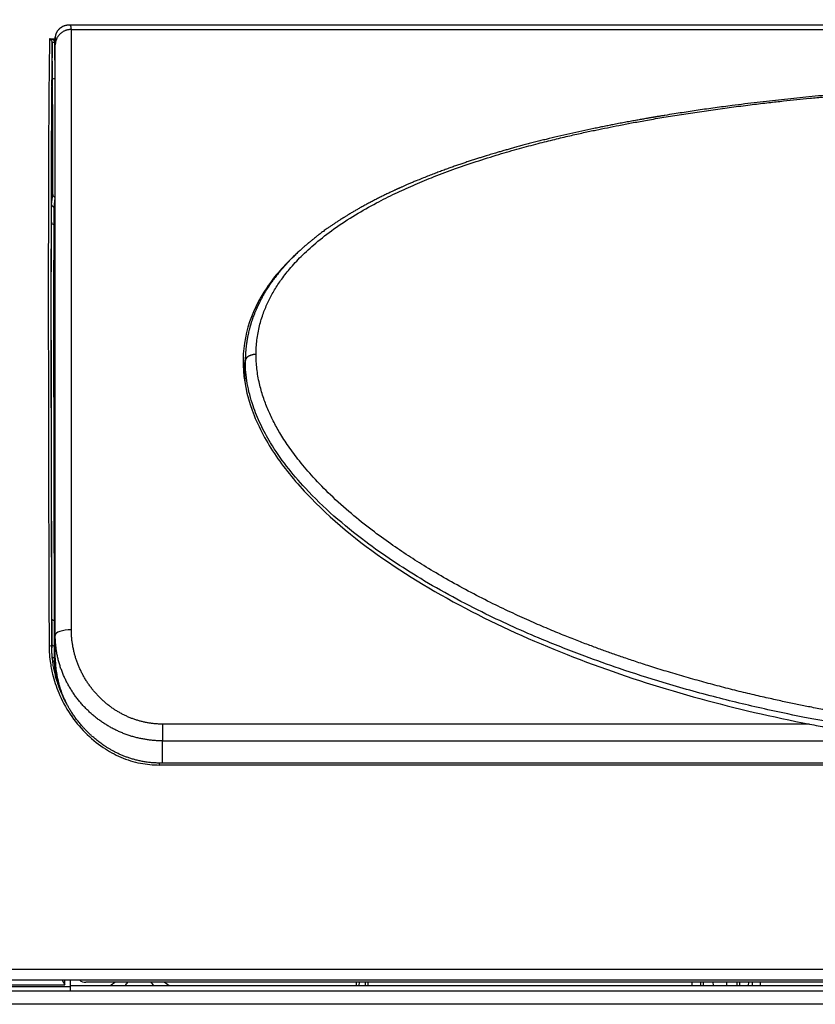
# Model space of a CAD drawing. Header units: millimetres. Extents: x 158 to 846, y 86 to 749.
# Tile 54 of 95: x 347 to 362, y 605 to 624. Entities that reach past the tile are written whole.
import ezdxf

# ---------------------------------------------------------------- set-up
doc = ezdxf.new("R2010")
doc.units = ezdxf.units.MM
doc.layers.add('1', color=7, linetype='CONTINUOUS', true_color=0xffffff)
doc.layers.add('TOP', color=7, linetype='CONTINUOUS', true_color=0xffffff)
doc.styles.add('iso-1', font='isocp.shx')
doc.dimstyles.get("Standard").update_dxf_attribs({"dimtxt": 0.18, "dimasz": 0.18, "dimexe": 0.18, "dimexo": 0.0625, "dimgap": 0.09, "dimtad": 0, "dimtih": 1, "dimtoh": 1, "dimdec": 4, "dimzin": 0, "dimdsep": 46, "dimtxsty": 'Standard', "dimcen": 0.09, "dimadec": 0, "dimazin": 0, "dimtfac": 1, "dimtdec": 4, "dimtofl": 0, "dimtmove": 0, "dimatfit": 3, "dimfxl": 1, "dimtolj": 1, "dimtzin": 0, "dimarcsym": 0})

# ---------------------------------------------------------------- blocks, each defined once
blk = doc.blocks.new('DimnDraft3D4')
at = {"layer": 'TOP', "color": 2, "linetype": 'Continuous', "transparency": 16777216}
for p, q in [((173.067, 621.759), (173.067, 746.14)), ((405.517, 731.359), (405.517, 746.14)), ((405.517, 744.14), (173.067, 744.14))]:
    blk.add_line(p, q, dxfattribs=at)
for points in [[(173.067, 744.14), (176.567, 744.601), (176.567, 743.679), (173.067, 744.14)], [(405.517, 744.14), (402.017, 743.679), (402.017, 744.601), (405.517, 744.14)]]:
    blk.add_solid(points, dxfattribs=at)
at = {"layer": 'TOP', "color": 2, "linetype": 'Continuous', "transparency": 16777216, "insert": (285.728, 744.711), "char_height": 3.5, "attachment_point": 7, "line_spacing_factor": 0.963855, "style": 'iso-1'}
blk.add_mtext('\\W01.000;\\fisocp.shx,bigfont.shx;2325 ', dxfattribs=at)

msp = doc.modelspace()

# ---------------------------------------------------------------- linework, layer by layer
at = {"layer": '1', "color": 7, "linetype": 'Continuous'}
for p, q in [((387.024, 623.655), (347.71, 623.655)), ((347.39, 623.328), (347.39, 623.332)), ((347.39, 623.328), (347.391, 623.33)), ((350.989, 617.462), (350.99, 617.466)), ((347.447, 611.86), (347.447, 612.284)), ((347.447, 611.86), (347.447, 611.859)), ((385.343, 609.905), (349.39, 609.905)), ((389.237, 605.859), (345.497, 605.859)), ((347.573, 605.859), (347.627, 605.774)), ((347.627, 605.774), (347.627, 605.859)), ((347.727, 605.859), (347.727, 605.742)), ((331.377, 605.659), (403.357, 605.659)), ((345.904, 605.774), (347.627, 605.774)), ((345.904, 605.742), (347.727, 605.742)), ((347.727, 605.759), (387.006, 605.759)), ((347.727, 605.742), (347.727, 605.659)), ((386.714, 605.82), (348.019, 605.82)), ((353.057, 605.82), (353.056, 605.759)), ((353.22, 605.82), (353.219, 605.759)), ((359.31, 605.82), (359.311, 605.759)), ((359.476, 605.759), (359.477, 605.82)), ((359.711, 605.759), (359.71, 605.82)), ((359.962, 605.759), (359.963, 605.82)), ((360.196, 605.82), (360.197, 605.759)), ((360.363, 605.82), (360.362, 605.759)), ((360.442, 605.759), (360.442, 605.82)), ((360.592, 605.759), (360.592, 605.82))]:
    msp.add_line(p, q, dxfattribs=at)
at = {"layer": '1', "color": 252, "linetype": 'Continuous'}
for p, q in [((347.747, 623.574), (386.987, 623.574)), ((347.341, 623.399), (347.447, 623.399)), ((347.396, 622.646), (347.39, 623.328)), ((347.447, 623.339), (347.44, 623.339)), ((347.446, 622.657), (347.44, 623.339)), ((347.446, 622.657), (347.447, 622.657)), ((347.386, 622.489), (347.385, 622.489)), ((347.378, 620.314), (347.399, 620.5)), ((347.428, 620.265), (347.447, 620.43)), ((347.428, 620.265), (347.447, 620.265)), ((347.424, 619.942), (347.447, 619.942)), ((350.979, 617.085), (350.988, 617.397)), ((347.447, 612.567), (347.433, 612.567)), ((347.382, 612.019), (347.381, 612.07)), ((347.384, 611.964), (347.384, 612.123)), ((347.434, 611.863), (347.434, 612.088)), ((347.434, 612.088), (347.447, 612.088)), ((347.447, 611.863), (347.434, 611.863)), ((347.44, 611.675), (347.456, 611.675)), ((361.504, 610.631), (349.447, 610.631)), ((349.447, 610.631), (349.447, 610.318)), ((349.447, 609.905), (349.447, 610.318)), ((349.447, 610.318), (362.447, 610.318)), ((385.342, 609.866), (349.391, 609.866)), ((345.497, 606.062), (389.237, 606.062)), ((353.107, 605.82), (353.106, 605.759)), ((353.27, 605.82), (353.269, 605.759)), ((359.526, 605.759), (359.527, 605.82)), ((360.146, 605.82), (360.147, 605.759)), ((403.357, 605.409), (331.377, 605.409))]:
    msp.add_line(p, q, dxfattribs=at)
at = {"layer": '1', "color": 7, "linetype": 'Continuous'}
for radius, start, end in [(0.616, 300.0586, 309.8917), (0.796, 317.9438, 323.5723)]:
    msp.add_arc((348.16, 606.293), radius, start, end, dxfattribs=at)
at = {"layer": '1', "color": 7, "linetype": 'Continuous', "extrusion": (0, 0, -1)}
for radius, start, end in [(0.796, 317.9438, 323.5723), (0.616, 300.0586, 309.8917)]:
    msp.add_arc((-349.873, 606.293), radius, start, end, dxfattribs=at)
at = {"layer": '1', "color": 7, "linetype": 'Continuous'}
for centre, major_axis, ratio, start_param, end_param in [((347.385, 622.489), (-0.001, 0.15), 0.006171, 4.712351, 7.853944), ((347.446, 622.646), (0.05, 0.0004), 0.227403, 1.569065, 3.135256), ((347.385, 622.489), (-0.001, 0.15), 0.006171, 1.570758, 4.712351), ((347.449, 620.5), (0.0497, -0.0055), 0.998613, 3.259042, 4.77715), ((347.424, 619.982), (0.05, -0.0001), 0.814014, 3.152197, 4.714405), ((347.333, 612.069), (-0.05, -0.0002), 0.345959, 3.148177, 4.711041), ((347.434, 612.123), (0.05, 0), 0.707107, 3.150335, 4.712389), ((347.434, 611.899), (0.05, 0), 0.707107, 3.605658, 4.712389), ((348.019, 605.925), (0.15, 0), 0.70217, 3.817371, 4.712389)]:
    msp.add_ellipse(centre, major_axis=major_axis, ratio=ratio, start_param=start_param, end_param=end_param, dxfattribs=at)
at = {"layer": '1', "color": 252, "linetype": 'Continuous'}
msp.add_ellipse((347.747, 612.284), major_axis=(0.3, 0), ratio=0.351057, start_param=1.570796, end_param=3.141593, dxfattribs=at)
at = {"layer": '1', "color": 7, "linetype": 'Continuous'}
for points, knots in [([(347.709, 623.655), (347.708, 623.655), (347.703, 623.655), (347.693, 623.655), (347.683, 623.654), (347.673, 623.653), (347.663, 623.652), (347.654, 623.65), (347.644, 623.648), (347.631, 623.645), (347.615, 623.64), (347.598, 623.634), (347.584, 623.627), (347.572, 623.621), (347.561, 623.614), (347.55, 623.607), (347.54, 623.6), (347.53, 623.593), (347.521, 623.585), (347.514, 623.578), (347.506, 623.57), (347.498, 623.561), (347.491, 623.552), (347.485, 623.544), (347.479, 623.535), (347.475, 623.528), (347.472, 623.522), (347.469, 623.517), (347.466, 623.511), (347.463, 623.506), (347.461, 623.5), (347.459, 623.495), (347.457, 623.49), (347.456, 623.486), (347.455, 623.483), (347.454, 623.478), (347.452, 623.473), (347.451, 623.467), (347.45, 623.461), (347.448, 623.455), (347.448, 623.449), (347.447, 623.447), (347.447, 623.446), (347.447, 623.445), (347.447, 623.445), (347.447, 623.445), (347.447, 623.444), (347.447, 623.444), (347.447, 623.444), (347.447, 623.443), (347.447, 623.442), (347.447, 623.441), (347.447, 623.441), (347.447, 623.44), (347.447, 623.439), (347.447, 623.438), (347.447, 623.437), (347.447, 623.436), (347.447, 623.434), (347.447, 623.433), (347.447, 623.431), (347.447, 623.428), (347.447, 623.424), (347.447, 623.42), (347.447, 623.414), (347.447, 623.407), (347.447, 623.398), (347.447, 623.388), (347.447, 623.377), (347.447, 623.364), (347.447, 623.35), (347.447, 623.332), (347.447, 623.314), (347.447, 623.3), (347.447, 623.293)], [0, 0, 0, 0, 0.002367, 0.015837, 0.027075, 0.036638, 0.044599, 0.051869, 0.060008, 0.069116, 0.087277, 0.104121, 0.119273, 0.132907, 0.146169, 0.159313, 0.172219, 0.184302, 0.195491, 0.206782, 0.217921, 0.230657, 0.244175, 0.256095, 0.266815, 0.27926, 0.287779, 0.297089, 0.307189, 0.317981, 0.327744, 0.337635, 0.34501, 0.349974, 0.351637, 0.352878, 0.360916, 0.364366, 0.367615, 0.37932, 0.389043, 0.391427, 0.392705, 0.392947, 0.393151, 0.393335, 0.393523, 0.393737, 0.393995, 0.394669, 0.396754, 0.399883, 0.404077, 0.409344, 0.416682, 0.425426, 0.435576, 0.447129, 0.460083, 0.474571, 0.491555, 0.514751, 0.541573, 0.572003, 0.606023, 0.643615, 0.684761, 0.722845, 0.763521, 0.806785, 0.852635, 0.901078, 0.952124, 1, 1, 1, 1]), ([(347.747, 623.574), (347.747, 623.577), (347.746, 623.583), (347.746, 623.592), (347.745, 623.601), (347.744, 623.608), (347.743, 623.616), (347.742, 623.622), (347.74, 623.628), (347.738, 623.634), (347.735, 623.639), (347.733, 623.643), (347.73, 623.646), (347.727, 623.649), (347.723, 623.652), (347.72, 623.654), (347.716, 623.655), (347.713, 623.655), (347.712, 623.655)], [0, 0, 0, 0, 0.063279, 0.126558, 0.189837, 0.253116, 0.316395, 0.379674, 0.442953, 0.506231, 0.56951, 0.632789, 0.696068, 0.759347, 0.822626, 0.885905, 0.949184, 1, 1, 1, 1]), ([(347.403, 620.967), (347.403, 620.994), (347.403, 621.074), (347.403, 621.22), (347.402, 621.408), (347.402, 621.609), (347.401, 621.823), (347.399, 622.046), (347.398, 622.266), (347.397, 622.472), (347.396, 622.59), (347.396, 622.646)], [0, 0, 0, 0, 0.062343, 0.17955, 0.296757, 0.413964, 0.531171, 0.648379, 0.765586, 0.882793, 1, 1, 1, 1]), ([(367.367, 622.589), (367.319, 622.589), (367.226, 622.589), (367.088, 622.588), (366.953, 622.587), (366.823, 622.587), (366.697, 622.585), (366.574, 622.584), (366.455, 622.583), (366.339, 622.581), (366.225, 622.579), (366.114, 622.577), (366.006, 622.575), (365.903, 622.573), (365.805, 622.571), (365.71, 622.568), (365.62, 622.566), (365.535, 622.564), (365.453, 622.561), (365.376, 622.559), (365.303, 622.557), (365.231, 622.555), (365.157, 622.552), (365.081, 622.55), (365.005, 622.547), (364.894, 622.543), (364.749, 622.537), (364.568, 622.53), (364.384, 622.522), (364.221, 622.514), (364.078, 622.507), (363.959, 622.501), (363.84, 622.495), (363.724, 622.488), (363.61, 622.482), (363.497, 622.475), (363.386, 622.468), (363.278, 622.461), (363.174, 622.455), (363.074, 622.448), (362.978, 622.441), (362.884, 622.435), (362.789, 622.428), (362.69, 622.421), (362.587, 622.413), (362.481, 622.405), (362.37, 622.396), (362.256, 622.387), (362.14, 622.377), (362.021, 622.367), (361.864, 622.353), (361.668, 622.335), (361.437, 622.313), (361.208, 622.29), (360.982, 622.266), (360.755, 622.241), (360.525, 622.214), (360.294, 622.186), (360.086, 622.16), (359.902, 622.135), (359.743, 622.114), (359.585, 622.092), (359.43, 622.07), (359.278, 622.047), (359.129, 622.024), (358.972, 622), (358.855, 621.981), (358.775, 621.968), (358.743, 621.963), (358.714, 621.958), (358.689, 621.954), (358.667, 621.95), (358.648, 621.947), (358.632, 621.944), (358.618, 621.942), (358.607, 621.94), (358.598, 621.938), (358.59, 621.937), (358.582, 621.936), (358.57, 621.934), (358.556, 621.931), (358.538, 621.928), (358.519, 621.925), (358.498, 621.921), (358.474, 621.917), (358.445, 621.912), (358.41, 621.906), (358.369, 621.899), (358.327, 621.891), (358.265, 621.88), (358.183, 621.865), (358.079, 621.846), (357.971, 621.826), (357.867, 621.806), (357.768, 621.786), (357.675, 621.768), (357.58, 621.748), (357.44, 621.72), (357.258, 621.681), (357.035, 621.631), (356.814, 621.58), (356.636, 621.537), (356.498, 621.503), (356.401, 621.479), (356.305, 621.454), (356.21, 621.429), (356.118, 621.404), (356.03, 621.38), (355.946, 621.357), (355.867, 621.335), (355.791, 621.313), (355.719, 621.292), (355.655, 621.273), (355.599, 621.256), (355.55, 621.242), (355.502, 621.227), (355.448, 621.21), (355.385, 621.191), (355.312, 621.168), (355.237, 621.144), (355.159, 621.118), (355.08, 621.092), (355.002, 621.065), (354.923, 621.038), (354.841, 621.01), (354.756, 620.979), (354.668, 620.947), (354.577, 620.913), (354.481, 620.877), (354.382, 620.838), (354.279, 620.797), (354.197, 620.763), (354.137, 620.739), (354.102, 620.724), (354.068, 620.709), (354.037, 620.696), (354.008, 620.683), (353.981, 620.672), (353.954, 620.66), (353.929, 620.649), (353.905, 620.638), (353.885, 620.629), (353.87, 620.622), (353.858, 620.617), (353.851, 620.614), (353.845, 620.611), (353.839, 620.609), (353.831, 620.605), (353.82, 620.6), (353.806, 620.594), (353.789, 620.586), (353.77, 620.577), (353.727, 620.557), (353.666, 620.529), (353.59, 620.492), (353.521, 620.458), (353.453, 620.424), (353.385, 620.389), (353.317, 620.353), (353.248, 620.317), (353.178, 620.278), (353.122, 620.247), (353.079, 620.222), (353.05, 620.206), (353.021, 620.189), (352.991, 620.172), (352.963, 620.155), (352.934, 620.138), (352.907, 620.121), (352.881, 620.105), (352.858, 620.091), (352.839, 620.079), (352.824, 620.07), (352.813, 620.063), (352.805, 620.058), (352.799, 620.055), (352.794, 620.051), (352.789, 620.048), (352.781, 620.043), (352.77, 620.036), (352.755, 620.027), (352.737, 620.015), (352.715, 620.001), (352.69, 619.984), (352.664, 619.967), (352.638, 619.949), (352.613, 619.932), (352.587, 619.915), (352.563, 619.898), (352.539, 619.882), (352.511, 619.862), (352.479, 619.839), (352.444, 619.813), (352.412, 619.79), (352.382, 619.767), (352.355, 619.747), (352.326, 619.725), (352.293, 619.699), (352.255, 619.669), (352.224, 619.644), (352.201, 619.625), (352.188, 619.614), (352.177, 619.605), (352.169, 619.598), (352.162, 619.593), (352.158, 619.589), (352.152, 619.584), (352.145, 619.578), (352.133, 619.568), (352.119, 619.556), (352.102, 619.542), (352.082, 619.524), (352.06, 619.504), (352.035, 619.482), (352.007, 619.457), (351.978, 619.43), (351.947, 619.401), (351.916, 619.37), (351.879, 619.334), (351.837, 619.292), (351.803, 619.256), (351.779, 619.231), (351.767, 619.217), (351.754, 619.204), (351.741, 619.19), (351.73, 619.177), (351.719, 619.166), (351.711, 619.157), (351.705, 619.15), (351.7, 619.144), (351.696, 619.139), (351.691, 619.133), (351.685, 619.127), (351.678, 619.118), (351.669, 619.107), (351.657, 619.094), (351.645, 619.079), (351.625, 619.056), (351.6, 619.025), (351.571, 618.988), (351.546, 618.956), (351.526, 618.929), (351.509, 618.907), (351.494, 618.885), (351.479, 618.864), (351.465, 618.844), (351.452, 618.826), (351.441, 618.81), (351.432, 618.796), (351.426, 618.787), (351.421, 618.779), (351.417, 618.774), (351.412, 618.766), (351.406, 618.757), (351.398, 618.745), (351.389, 618.729), (351.377, 618.711), (351.366, 618.693), (351.355, 618.675), (351.345, 618.658), (351.335, 618.641), (351.325, 618.624), (351.314, 618.605), (351.302, 618.583), (351.288, 618.556), (351.273, 618.529), (351.258, 618.499), (351.245, 618.473), (351.235, 618.453), (351.228, 618.439), (351.223, 618.428), (351.219, 618.419), (351.215, 618.412), (351.213, 618.406), (351.209, 618.398), (351.203, 618.385), (351.196, 618.369), (351.187, 618.349), (351.177, 618.326), (351.167, 618.3), (351.156, 618.272), (351.144, 618.241), (351.133, 618.212), (351.124, 618.187), (351.117, 618.167), (351.11, 618.146), (351.103, 618.126), (351.098, 618.108), (351.093, 618.092), (351.088, 618.077), (351.083, 618.06), (351.078, 618.042), (351.073, 618.023), (351.067, 618.002), (351.061, 617.98), (351.054, 617.951), (351.045, 617.914), (351.038, 617.878), (351.032, 617.85), (351.028, 617.83), (351.025, 617.812), (351.022, 617.794), (351.019, 617.778), (351.017, 617.764), (351.015, 617.752), (351.014, 617.743), (351.012, 617.732), (351.01, 617.719), (351.008, 617.702), (351.005, 617.681), (351.003, 617.659), (351, 617.631), (350.997, 617.6), (350.994, 617.569), (350.993, 617.542), (350.991, 617.52), (350.99, 617.499), (350.99, 617.481), (350.989, 617.47), (350.989, 617.466)], [0, 0, 0, 0, 0.007253, 0.014306, 0.021159, 0.027813, 0.034266, 0.04052, 0.046574, 0.052428, 0.058346, 0.064045, 0.069525, 0.074785, 0.079826, 0.084648, 0.08925, 0.093633, 0.097797, 0.101741, 0.105466, 0.108972, 0.112861, 0.11674, 0.120652, 0.124597, 0.133689, 0.142954, 0.152392, 0.162004, 0.168134, 0.174331, 0.18045, 0.186395, 0.192167, 0.198099, 0.203836, 0.209377, 0.214724, 0.219876, 0.224835, 0.229559, 0.234477, 0.239591, 0.244899, 0.250401, 0.256099, 0.261991, 0.268078, 0.274247, 0.280421, 0.292567, 0.304736, 0.31649, 0.328269, 0.340153, 0.352177, 0.364339, 0.376641, 0.385005, 0.393432, 0.401832, 0.410074, 0.418158, 0.426082, 0.433849, 0.443179, 0.444983, 0.446697, 0.448254, 0.449654, 0.450771, 0.451762, 0.452629, 0.45337, 0.453985, 0.454475, 0.45484, 0.455201, 0.455856, 0.456657, 0.457574, 0.458606, 0.459755, 0.461019, 0.4624, 0.464487, 0.466707, 0.468971, 0.471278, 0.476684, 0.482317, 0.488176, 0.49426, 0.499199, 0.504278, 0.509497, 0.514778, 0.527114, 0.539394, 0.551618, 0.563788, 0.569234, 0.57467, 0.580095, 0.585466, 0.590649, 0.595633, 0.600419, 0.604915, 0.609221, 0.613335, 0.617259, 0.620208, 0.623039, 0.625751, 0.628449, 0.63246, 0.636656, 0.641037, 0.645604, 0.650356, 0.654837, 0.659471, 0.664291, 0.669327, 0.674582, 0.680053, 0.685742, 0.69181, 0.698107, 0.704634, 0.706884, 0.709104, 0.711187, 0.713132, 0.714937, 0.716604, 0.718133, 0.719844, 0.721339, 0.722619, 0.723682, 0.72424, 0.724696, 0.725041, 0.725386, 0.725904, 0.726596, 0.727463, 0.728504, 0.729719, 0.731106, 0.736732, 0.741241, 0.745698, 0.750102, 0.754478, 0.758992, 0.763494, 0.768155, 0.772972, 0.774908, 0.776868, 0.778853, 0.780862, 0.782863, 0.784723, 0.786751, 0.788556, 0.790138, 0.791496, 0.79263, 0.793252, 0.793778, 0.794208, 0.794543, 0.794861, 0.795325, 0.796134, 0.797187, 0.798484, 0.800025, 0.801811, 0.803842, 0.805609, 0.807491, 0.809331, 0.811111, 0.812832, 0.814493, 0.81731, 0.819937, 0.822373, 0.824617, 0.826671, 0.828537, 0.831251, 0.834223, 0.837452, 0.838591, 0.83962, 0.840478, 0.841166, 0.841684, 0.842032, 0.842276, 0.842947, 0.843853, 0.844994, 0.84637, 0.847981, 0.849828, 0.851911, 0.854222, 0.856684, 0.859277, 0.862001, 0.864857, 0.868829, 0.87303, 0.874168, 0.875323, 0.876492, 0.877678, 0.878815, 0.879785, 0.880509, 0.881097, 0.881548, 0.881939, 0.882401, 0.882936, 0.883545, 0.884502, 0.885598, 0.886832, 0.888175, 0.891298, 0.894274, 0.897103, 0.898947, 0.900722, 0.902428, 0.904064, 0.905566, 0.907016, 0.908258, 0.909291, 0.910116, 0.910528, 0.910908, 0.911447, 0.912163, 0.913056, 0.914261, 0.915654, 0.917038, 0.918378, 0.919675, 0.92093, 0.922141, 0.923309, 0.925126, 0.927034, 0.929053, 0.931183, 0.93342, 0.93458, 0.935563, 0.936368, 0.936996, 0.937446, 0.937814, 0.938248, 0.939205, 0.940385, 0.941786, 0.943409, 0.945144, 0.947089, 0.949246, 0.951614, 0.952938, 0.954321, 0.955761, 0.957188, 0.958379, 0.959318, 0.960394, 0.961506, 0.962706, 0.963995, 0.965373, 0.966837, 0.968385, 0.971145, 0.974137, 0.975376, 0.976651, 0.977903, 0.979011, 0.980137, 0.981052, 0.981756, 0.982295, 0.982966, 0.983824, 0.984946, 0.986281, 0.987809, 0.989341, 0.991662, 0.993878, 0.995397, 0.99686, 0.998186, 0.999331, 1, 1, 1, 1]), ([(351.915, 619.37), (351.714, 619.183), (351.535, 618.98), (351.234, 618.536), (351.113, 618.289), (350.962, 617.768), (350.933, 617.497), (350.973, 616.935), (351.042, 616.656), (351.264, 616.103), (351.416, 615.833), (351.775, 615.32), (351.984, 615.073), (352.671, 614.368), (353.195, 613.954), (354.325, 613.198), (354.93, 612.859), (356.173, 612.252), (356.818, 611.981), (358.779, 611.261), (360.126, 610.898), (361.504, 610.631)], [0, 0, 0, 0, 0.059973, 0.059973, 0.122642, 0.122642, 0.18531, 0.18531, 0.247979, 0.247979, 0.310647, 0.310647, 0.373316, 0.373316, 0.498653, 0.498653, 0.623989, 0.623989, 0.749326, 0.749326, 1, 1, 1, 1]), ([(347.383, 612.586), (347.382, 612.953), (347.38, 613.676), (347.377, 614.728), (347.375, 615.739), (347.373, 616.704), (347.372, 617.617), (347.372, 618.231), (347.372, 618.547), (347.372, 618.589)], [0, 0, 0, 0, 0.162466, 0.324932, 0.487399, 0.649865, 0.812331, 0.974797, 1, 1, 1, 1]), ([(347.367, 618.445), (347.367, 618.319), (347.367, 617.906), (347.368, 617.179), (347.369, 616.239), (347.371, 615.254), (347.374, 614.228), (347.377, 613.167), (347.38, 612.439), (347.381, 612.07)], [0, 0, 0, 0, 0.069835, 0.224863, 0.37989, 0.534918, 0.689945, 0.844973, 1, 1, 1, 1]), ([(347.384, 612.159), (347.384, 612.181), (347.384, 612.238), (347.384, 612.338), (347.384, 612.459), (347.384, 612.543), (347.383, 612.586)], [0, 0, 0, 0, 0.175598, 0.450399, 0.725199, 1, 1, 1, 1]), ([(349.391, 609.905), (349.362, 609.905), (349.306, 609.907), (349.223, 609.913), (349.143, 609.922), (349.066, 609.935), (348.992, 609.951), (348.921, 609.969), (348.853, 609.989), (348.788, 610.011), (348.727, 610.034), (348.666, 610.059), (348.607, 610.087), (348.549, 610.116), (348.495, 610.145), (348.444, 610.175), (348.397, 610.204), (348.354, 610.232), (348.314, 610.26), (348.278, 610.287), (348.243, 610.313), (348.209, 610.34), (348.178, 610.366), (348.15, 610.39), (348.125, 610.412), (348.103, 610.432), (348.085, 610.45), (348.069, 610.465), (348.056, 610.478), (348.047, 610.487), (348.039, 610.494), (348.032, 610.502), (348.023, 610.511), (348.011, 610.523), (347.997, 610.538), (347.979, 610.557), (347.958, 610.58), (347.935, 610.607), (347.91, 610.636), (347.884, 610.668), (347.858, 610.702), (347.832, 610.735), (347.809, 610.768), (347.787, 610.799), (347.766, 610.83), (347.745, 610.861), (347.726, 610.892), (347.708, 610.921), (347.692, 610.948), (347.676, 610.977), (347.659, 611.007), (347.641, 611.04), (347.624, 611.073), (347.608, 611.106), (347.593, 611.137), (347.579, 611.167), (347.567, 611.195), (347.557, 611.219), (347.549, 611.239), (347.542, 611.255), (347.536, 611.27), (347.532, 611.282), (347.528, 611.293), (347.524, 611.303), (347.519, 611.316), (347.513, 611.331), (347.507, 611.35), (347.499, 611.372), (347.491, 611.398), (347.481, 611.428), (347.47, 611.463), (347.459, 611.502), (347.448, 611.545), (347.437, 611.593), (347.425, 611.644), (347.415, 611.697), (347.406, 611.753), (347.398, 611.81), (347.391, 611.871), (347.386, 611.935), (347.382, 612.002), (347.381, 612.048), (347.381, 612.072)], [0, 0, 0, 0, 0.025572, 0.050412, 0.074514, 0.097882, 0.120517, 0.142421, 0.163593, 0.184033, 0.20374, 0.222716, 0.243098, 0.262561, 0.281103, 0.298724, 0.315424, 0.330926, 0.345539, 0.35926, 0.372089, 0.385585, 0.397927, 0.409116, 0.41917, 0.428126, 0.435986, 0.442749, 0.448414, 0.451928, 0.45483, 0.457773, 0.461777, 0.466825, 0.472796, 0.481, 0.490467, 0.501196, 0.513188, 0.525756, 0.539177, 0.552123, 0.564427, 0.576088, 0.587107, 0.599267, 0.610534, 0.620907, 0.630434, 0.640305, 0.65104, 0.66264, 0.675105, 0.685505, 0.696439, 0.707191, 0.716572, 0.724805, 0.731555, 0.736823, 0.74131, 0.745753, 0.7489, 0.752196, 0.756389, 0.761565, 0.767724, 0.774867, 0.782993, 0.793262, 0.804765, 0.817501, 0.831471, 0.846674, 0.863111, 0.88078, 0.89806, 0.916376, 0.935729, 0.956119, 0.977544, 1, 1, 1, 1]), ([(347.447, 611.86), (347.447, 611.86), (347.447, 611.858), (347.447, 611.855), (347.447, 611.851), (347.447, 611.85), (347.447, 611.85)], [0, 0, 0, 0, 0.087236, 0.546672, 0.958798, 1, 1, 1, 1]), ([(347.466, 611.6), (347.466, 611.598), (347.469, 611.574), (347.477, 611.53), (347.49, 611.464), (347.506, 611.399), (347.524, 611.333), (347.544, 611.272), (347.564, 611.215), (347.585, 611.161), (347.605, 611.115), (347.618, 611.087), (347.623, 611.075)], [0, 0, 0, 0, 0.010893, 0.131762, 0.24766, 0.377873, 0.501184, 0.617595, 0.727106, 0.831521, 0.928784, 1, 1, 1, 1])]:
    msp.add_open_spline(points, degree=3, knots=knots, dxfattribs=at)
at = {"layer": '1', "color": 252, "linetype": 'Continuous'}
for points, weights in [([(347.747, 623.574), (347.571, 623.574), (347.447, 623.455), (347.447, 623.288)], [1.17156244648, 0.942810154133, 0.942812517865, 1.17156953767]), ([(351.188, 617.519), (351.073, 617.519), (350.99, 617.469), (350.988, 617.397)], [1.167371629, 0.944209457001, 0.944209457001, 1.167371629]), ([(347.383, 612.586), (347.384, 612.574), (347.404, 612.567), (347.433, 612.567)], [1.16962026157, 0.943459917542, 0.943459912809, 1.16962024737]), ([(347.399, 611.806), (347.408, 611.8), (347.421, 611.797), (347.434, 611.797)], [1.00010170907, 0.99726587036, 1.05373139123, 1.16949827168]), ([(347.42, 611.675), (347.427, 611.675), (347.433, 611.675), (347.44, 611.675)], [1.03785947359, 1.06723179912, 1.11369496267, 1.17724896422])]:
    msp.add_rational_spline(points, weights, degree=3, dxfattribs=at)
for points, knots in [([(347.747, 612.389), (347.747, 615.008), (347.747, 617.4), (347.747, 621.258), (347.752, 622.723), (347.747, 623.574)], [0, 0, 0, 0, 0.5, 0.5, 1, 1, 1, 1]), ([(347.341, 623.399), (347.34, 623.345), (347.338, 623.236), (347.335, 623.04), (347.332, 622.821), (347.33, 622.577), (347.327, 622.308), (347.325, 622.015), (347.323, 621.699), (347.322, 621.36), (347.32, 620.998), (347.319, 620.614), (347.318, 620.21), (347.318, 619.785), (347.317, 619.339), (347.317, 618.875), (347.317, 618.392), (347.317, 617.892), (347.318, 617.374), (347.318, 616.84), (347.319, 616.291), (347.32, 615.727), (347.322, 615.15), (347.323, 614.56), (347.325, 613.958), (347.327, 613.344), (347.329, 612.721), (347.331, 612.298), (347.331, 612.087)], [0, 0, 0, 0, 0.038851, 0.07767, 0.116458, 0.155216, 0.193942, 0.232637, 0.271301, 0.309933, 0.348535, 0.387105, 0.425645, 0.464153, 0.50263, 0.541076, 0.579491, 0.617875, 0.656227, 0.694549, 0.732839, 0.771098, 0.809326, 0.847523, 0.885689, 0.923824, 0.961928, 1, 1, 1, 1]), ([(347.39, 623.332), (347.39, 623.335), (347.389, 623.342), (347.383, 623.358), (347.374, 623.373), (347.363, 623.384), (347.352, 623.393), (347.345, 623.397), (347.341, 623.399)], [0, 0, 0, 0, 0.059189, 0.16797, 0.446327, 0.608764, 0.767684, 1, 1, 1, 1]), ([(347.44, 623.339), (347.44, 623.343), (347.439, 623.351), (347.43, 623.363), (347.418, 623.373), (347.402, 623.382), (347.385, 623.389), (347.364, 623.396), (347.349, 623.398), (347.341, 623.399)], [0, 0, 0, 0, 0.089942, 0.194978, 0.320251, 0.466134, 0.623749, 0.7779, 1, 1, 1, 1]), ([(347.39, 623.328), (347.389, 623.237), (347.385, 623.032), (347.381, 622.648), (347.377, 622.193), (347.373, 621.667), (347.371, 621.073), (347.369, 620.413), (347.368, 619.69), (347.367, 619.026), (347.367, 618.599), (347.367, 618.445)], [0, 0, 0, 0, 0.116965, 0.233931, 0.350896, 0.467862, 0.584827, 0.701793, 0.818758, 0.935724, 1, 1, 1, 1]), ([(347.391, 623.33), (347.392, 623.331), (347.394, 623.333), (347.404, 623.336), (347.421, 623.338), (347.434, 623.339), (347.44, 623.339)], [0, 0, 0, 0, 0.150359, 0.438966, 0.727009, 1, 1, 1, 1]), ([(347.447, 623.288), (347.447, 623.291), (347.447, 623.296), (347.447, 623.304), (347.447, 623.311), (347.447, 623.319), (347.447, 623.326), (347.447, 623.333), (347.447, 623.34), (347.447, 623.346), (347.447, 623.352), (347.447, 623.359), (347.447, 623.364), (347.447, 623.37), (347.447, 623.376), (347.447, 623.381), (347.447, 623.386), (347.447, 623.39), (347.447, 623.395), (347.447, 623.399), (347.447, 623.403), (347.447, 623.407), (347.447, 623.411), (347.447, 623.414), (347.447, 623.417), (347.447, 623.419), (347.447, 623.422), (347.447, 623.424), (347.447, 623.425), (347.447, 623.427), (347.447, 623.428), (347.447, 623.428), (347.447, 623.428)], [0, 0, 0, 0, 0.033613, 0.067226, 0.100839, 0.134452, 0.168065, 0.201678, 0.235291, 0.268904, 0.302517, 0.33613, 0.369743, 0.403356, 0.436969, 0.470582, 0.504195, 0.537809, 0.571422, 0.605035, 0.638648, 0.672261, 0.705874, 0.739487, 0.7731, 0.806713, 0.840326, 0.873939, 0.907552, 0.941165, 0.974778, 1, 1, 1, 1]), ([(351.188, 617.519), (351.188, 617.609), (351.199, 617.79), (351.247, 618.048), (351.32, 618.285), (351.411, 618.499), (351.518, 618.701), (351.65, 618.905), (351.819, 619.123), (352.035, 619.358), (352.309, 619.608), (352.647, 619.869), (353.027, 620.118), (353.411, 620.335), (353.77, 620.515), (354.114, 620.671), (354.471, 620.82), (354.862, 620.968), (355.282, 621.112), (355.698, 621.243), (356.084, 621.354), (356.432, 621.447), (356.744, 621.525), (357.027, 621.592), (357.283, 621.65), (357.516, 621.7), (357.736, 621.745), (357.957, 621.789), (358.194, 621.834), (358.46, 621.882), (358.756, 621.934), (359.077, 621.986), (359.411, 622.037), (359.751, 622.086), (360.093, 622.132), (360.425, 622.174), (360.734, 622.211), (361.01, 622.242), (361.263, 622.269), (361.516, 622.295), (361.783, 622.32), (362.078, 622.347), (362.399, 622.374), (362.749, 622.401), (363.133, 622.428), (363.557, 622.455), (364.029, 622.482), (364.552, 622.507), (365.107, 622.529), (365.656, 622.545), (366.161, 622.556), (366.609, 622.563), (367.004, 622.566), (367.252, 622.566), (367.367, 622.566)], [0, 0, 0, 0, 0.017885, 0.036071, 0.052616, 0.067929, 0.082725, 0.09828, 0.116095, 0.136505, 0.159776, 0.186443, 0.215717, 0.242257, 0.265279, 0.286391, 0.307804, 0.331832, 0.357678, 0.382604, 0.404685, 0.424282, 0.441803, 0.457496, 0.471702, 0.484412, 0.496059, 0.50793, 0.520683, 0.534929, 0.55115, 0.568749, 0.586708, 0.604872, 0.623121, 0.641238, 0.657574, 0.671888, 0.684809, 0.697553, 0.71151, 0.726824, 0.743593, 0.761696, 0.781433, 0.803269, 0.827584, 0.854534, 0.884147, 0.913315, 0.939147, 0.961988, 0.982302, 1, 1, 1, 1]), ([(347.399, 620.5), (347.399, 620.504), (347.4, 620.521), (347.401, 620.576), (347.402, 620.657), (347.402, 620.763), (347.403, 620.871), (347.403, 620.943), (347.403, 620.967)], [0, 0, 0, 0, 0.182879, 0.365758, 0.548637, 0.731516, 0.914395, 1, 1, 1, 1]), ([(347.424, 619.942), (347.424, 619.976), (347.425, 620.047), (347.425, 620.137), (347.426, 620.209), (347.427, 620.25), (347.428, 620.262), (347.428, 620.265)], [0, 0, 0, 0, 0.177659, 0.397557, 0.618681, 0.838583, 1, 1, 1, 1]), ([(347.372, 618.589), (347.372, 618.819), (347.373, 619.304), (347.374, 619.751), (347.374, 619.982)], [0, 0, 0, 0, 0.457958, 1, 1, 1, 1]), ([(347.433, 612.567), (347.432, 612.92), (347.43, 613.633), (347.427, 614.677), (347.425, 615.696), (347.423, 616.667), (347.422, 617.586), (347.422, 618.446), (347.423, 619.235), (347.424, 619.716), (347.424, 619.942)], [0, 0, 0, 0, 0.12012, 0.246276, 0.372661, 0.499158, 0.625655, 0.75204, 0.878195, 1, 1, 1, 1]), ([(367.367, 610.189), (367.119, 610.191), (366.386, 610.196), (365.106, 610.257), (363.681, 610.392), (362.45, 610.567), (361.516, 610.732), (360.654, 610.91), (359.753, 611.126), (358.831, 611.382), (358.012, 611.644), (357.259, 611.911), (356.424, 612.24), (355.391, 612.705), (354.281, 613.303), (353.128, 614.07), (352.157, 614.913), (351.554, 615.684), (351.268, 616.212), (351.144, 616.514), (351.067, 616.771), (351.022, 616.98), (350.993, 617.189), (350.99, 617.328), (350.988, 617.397)], [0, 0, 0, 0, 0.03763, 0.111477, 0.194997, 0.255312, 0.300665, 0.339566, 0.389305, 0.441987, 0.485691, 0.520609, 0.564364, 0.623444, 0.695001, 0.75977, 0.840786, 0.900949, 0.923722, 0.946498, 0.959873, 0.973248, 0.986625, 1, 1, 1, 1]), ([(361.801, 610.895), (361.793, 610.897), (361.697, 610.914), (361.522, 610.948), (361.274, 610.997), (361.025, 611.049), (360.758, 611.108), (360.464, 611.175), (360.148, 611.251), (359.822, 611.334), (359.492, 611.423), (359.162, 611.516), (358.839, 611.612), (358.538, 611.705), (358.268, 611.793), (358.028, 611.874), (357.809, 611.951), (357.596, 612.027), (357.374, 612.109), (357.135, 612.201), (356.872, 612.306), (356.583, 612.425), (356.267, 612.562), (355.921, 612.72), (355.542, 612.903), (355.139, 613.11), (354.739, 613.33), (354.367, 613.549), (354.024, 613.766), (353.687, 613.994), (353.33, 614.254), (352.952, 614.557), (352.585, 614.886), (352.263, 615.215), (352.002, 615.52), (351.796, 615.797), (351.635, 616.047), (351.508, 616.277), (351.404, 616.5), (351.316, 616.733), (351.245, 616.985), (351.199, 617.25), (351.188, 617.43), (351.188, 617.519)], [0, 0, 0, 0, 0.001723, 0.021048, 0.038643, 0.05642, 0.075937, 0.097841, 0.12168, 0.146103, 0.170786, 0.195626, 0.220424, 0.243691, 0.264012, 0.282049, 0.298631, 0.314578, 0.331278, 0.349917, 0.370372, 0.392988, 0.418051, 0.445557, 0.476285, 0.510267, 0.545018, 0.576872, 0.605893, 0.635302, 0.667852, 0.705235, 0.745222, 0.781131, 0.812614, 0.840314, 0.86447, 0.885729, 0.906136, 0.927326, 0.950232, 0.975357, 1, 1, 1, 1]), ([(347.331, 612.087), (347.332, 612.048), (347.334, 611.95), (347.352, 611.774), (347.401, 611.519), (347.511, 611.184), (347.709, 610.813), (347.991, 610.465), (348.314, 610.195), (348.666, 610.004), (349.023, 609.888), (349.27, 609.873), (349.391, 609.866)], [0, 0, 0, 0, 0.036116, 0.090917, 0.164908, 0.27557, 0.412438, 0.543863, 0.673826, 0.783597, 0.894845, 1, 1, 1, 1]), ([(347.447, 611.859), (347.447, 611.82), (347.449, 611.739), (347.462, 611.617), (347.483, 611.491), (347.514, 611.367), (347.553, 611.245), (347.601, 611.125), (347.641, 611.042), (347.663, 610.999), (347.666, 610.994)], [0, 0, 0, 0, 0.130226, 0.272131, 0.414036, 0.55594, 0.697845, 0.83975, 0.981655, 1, 1, 1, 1])]:
    msp.add_open_spline(points, degree=3, knots=knots, dxfattribs=at)
at = {"layer": '1', "color": 7, "linetype": 'Continuous'}
for points, degree in [([(347.447, 612.284), (347.447, 612.345), (347.447, 612.469), (347.447, 612.653), (347.447, 612.837), (347.447, 613.02), (347.447, 613.202), (347.447, 613.383), (347.447, 613.563), (347.447, 613.743), (347.447, 613.921), (347.447, 614.098), (347.447, 614.275), (347.447, 614.45), (347.447, 614.625), (347.447, 614.798), (347.447, 614.971), (347.447, 615.142), (347.447, 615.312), (347.447, 615.482), (347.447, 615.65), (347.447, 615.816), (347.447, 615.982), (347.447, 616.147), (347.447, 616.31), (347.447, 616.472), (347.447, 616.633), (347.447, 616.792), (347.447, 616.951), (347.447, 617.108), (347.447, 617.263), (347.447, 617.418), (347.447, 617.571), (347.447, 617.722), (347.447, 617.873), (347.447, 618.021), (347.447, 618.169), (347.447, 618.315), (347.447, 618.459), (347.447, 618.602), (347.447, 618.744), (347.447, 618.884), (347.447, 619.022), (347.447, 619.159), (347.447, 619.294), (347.447, 619.428), (347.447, 619.56), (347.447, 619.691), (347.447, 619.82), (347.447, 619.947), (347.447, 620.073), (347.447, 620.197), (347.447, 620.319), (347.447, 620.44), (347.447, 620.559), (347.447, 620.676), (347.447, 620.792), (347.447, 620.905), (347.447, 621.017), (347.447, 621.127), (347.447, 621.236), (347.447, 621.342), (347.447, 621.447), (347.447, 621.55), (347.447, 621.651), (347.447, 621.75), (347.447, 621.848), (347.447, 621.943), (347.447, 622.037), (347.447, 622.128), (347.447, 622.218), (347.447, 622.306), (347.447, 622.392), (347.447, 622.476), (347.447, 622.558), (347.447, 622.638), (347.447, 622.716), (347.447, 622.792), (347.447, 622.867), (347.447, 622.935), (347.447, 622.995), (347.447, 623.047), (347.447, 623.092), (347.447, 623.131), (347.447, 623.165), (347.447, 623.196), (347.447, 623.222), (347.447, 623.247), (347.447, 623.268), (347.447, 623.281), (347.447, 623.288)], 3), ([(347.374, 619.982), (347.374, 620.021), (347.375, 620.093), (347.375, 620.183), (347.376, 620.251), (347.377, 620.296), (347.378, 620.311), (347.378, 620.314)], 3), ([(350.989, 617.468), (350.972, 617.369), (350.961, 617.268), (350.957, 617.167)], 3), ([(350.989, 617.462), (350.985, 617.306), (350.98, 617.15)], 2), ([(350.979, 617.085), (350.98, 617.107), (350.981, 617.128), (350.982, 617.15)], 3), ([(350.979, 617.085), (350.981, 617.049), (350.982, 617.014), (350.983, 616.978)], 3), ([(347.381, 612.07), (347.382, 612.063), (347.382, 612.057), (347.382, 612.051)], 3), ([(347.434, 611.797), (347.434, 611.809), (347.434, 611.832), (347.434, 611.853), (347.434, 611.863)], 3), ([(347.44, 611.675), (347.438, 611.697), (347.436, 611.739), (347.434, 611.779), (347.434, 611.797)], 3), ([(361.504, 610.631), (361.56, 610.62), (361.666, 610.599), (361.763, 610.578), (361.81, 610.569)], 3)]:
    msp.add_open_spline(points, degree=degree, dxfattribs=at)
at = {"layer": '1', "color": 252, "linetype": 'Continuous'}
for points in [[(347.447, 622.509), (347.446, 622.559), (347.446, 622.608), (347.446, 622.657)], [(347.378, 620.314), (347.378, 620.288), (347.402, 620.265), (347.428, 620.265)], [(350.988, 617.397), (350.989, 617.419), (350.989, 617.441), (350.989, 617.462)], [(347.434, 612.088), (347.434, 612.224), (347.434, 612.388), (347.433, 612.567)], [(349.447, 610.318), (349.434, 610.318), (349.409, 610.318), (349.372, 610.32), (349.335, 610.321), (349.298, 610.324), (349.261, 610.327), (349.224, 610.331), (349.186, 610.335), (349.15, 610.341), (349.113, 610.347), (349.076, 610.353), (349.039, 610.361), (349.003, 610.369), (348.966, 610.377), (348.93, 610.387), (348.894, 610.397), (348.858, 610.408), (348.822, 610.419), (348.786, 610.432), (348.751, 610.445), (348.715, 610.458), (348.68, 610.472), (348.645, 610.487), (348.611, 610.503), (348.576, 610.519), (348.542, 610.536), (348.508, 610.554), (348.475, 610.572), (348.442, 610.591), (348.409, 610.611), (348.376, 610.631), (348.344, 610.652), (348.312, 610.674), (348.28, 610.696), (348.249, 610.719), (348.218, 610.742), (348.188, 610.766), (348.158, 610.791), (348.129, 610.816), (348.099, 610.842), (348.071, 610.869), (348.043, 610.896), (348.015, 610.923), (347.988, 610.951), (347.962, 610.98), (347.936, 611.009), (347.91, 611.039), (347.885, 611.069), (347.861, 611.1), (347.837, 611.131), (347.814, 611.163), (347.791, 611.195), (347.77, 611.227), (347.748, 611.26), (347.728, 611.293), (347.708, 611.327), (347.689, 611.361), (347.67, 611.396), (347.652, 611.43), (347.635, 611.465), (347.618, 611.501), (347.603, 611.536), (347.587, 611.572), (347.573, 611.609), (347.56, 611.645), (347.547, 611.682), (347.535, 611.718), (347.523, 611.755), (347.513, 611.793), (347.503, 611.83), (347.494, 611.868), (347.486, 611.905), (347.478, 611.943), (347.472, 611.981), (347.466, 612.018), (347.461, 612.056), (347.456, 612.094), (347.453, 612.132), (347.45, 612.17), (347.448, 612.208), (347.447, 612.246), (347.447, 612.271), (347.447, 612.284)], [(349.447, 610.631), (349.436, 610.631), (349.415, 610.631), (349.383, 610.632), (349.352, 610.633), (349.32, 610.636), (349.288, 610.638), (349.257, 610.642), (349.225, 610.646), (349.194, 610.651), (349.163, 610.656), (349.131, 610.662), (349.1, 610.669), (349.069, 610.676), (349.038, 610.684), (349.007, 610.692), (348.977, 610.701), (348.946, 610.711), (348.915, 610.721), (348.885, 610.732), (348.855, 610.744), (348.825, 610.756), (348.795, 610.769), (348.765, 610.783), (348.736, 610.797), (348.707, 610.811), (348.678, 610.826), (348.649, 610.842), (348.621, 610.859), (348.592, 610.876), (348.564, 610.893), (348.537, 610.912), (348.509, 610.93), (348.482, 610.95), (348.455, 610.97), (348.429, 610.99), (348.403, 611.011), (348.377, 611.033), (348.351, 611.055), (348.326, 611.078), (348.302, 611.101), (348.277, 611.125), (348.253, 611.149), (348.23, 611.174), (348.207, 611.199), (348.184, 611.224), (348.162, 611.251), (348.141, 611.277), (348.119, 611.304), (348.099, 611.332), (348.079, 611.36), (348.059, 611.388), (348.04, 611.417), (348.021, 611.446), (348.003, 611.475), (347.986, 611.505), (347.969, 611.535), (347.952, 611.565), (347.936, 611.596), (347.921, 611.627), (347.907, 611.659), (347.893, 611.69), (347.879, 611.722), (347.866, 611.754), (347.854, 611.787), (347.843, 611.819), (347.832, 611.852), (347.821, 611.885), (347.812, 611.918), (347.803, 611.951), (347.795, 611.984), (347.787, 612.018), (347.78, 612.051), (347.774, 612.085), (347.768, 612.119), (347.763, 612.153), (347.758, 612.186), (347.755, 612.22), (347.752, 612.254), (347.749, 612.288), (347.748, 612.322), (347.747, 612.355), (347.747, 612.378), (347.747, 612.389)], [(347.384, 612.123), (347.384, 612.135), (347.384, 612.147), (347.384, 612.159)], [(347.462, 611.493), (347.452, 611.554), (347.445, 611.614), (347.44, 611.675)]]:
    msp.add_open_spline(points, degree=3, dxfattribs=at)
msp.add_rational_spline([(349.391, 609.866), (349.391, 609.885), (349.391, 609.898), (349.391, 609.903), (349.391, 609.904), (349.391, 609.905), (349.391, 609.905)], [1.013255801, 0.970697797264, 1.03061475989, 1.19300668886, 1.14854968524, 1.11177282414, 1.08267610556], degree=3, knots=[0, 0, 0, 0, 0.785075, 0.785075, 0.785075, 1, 1, 1, 1], dxfattribs=at)

# ---------------------------------------------------------------- dimensions: what is measured, and where the dimension line sits
at = {"layer": 'TOP', "color": 2, "linetype": 'Continuous', "lineweight": -3}
dim = msp.add_linear_dim(base=(173.067, 744.14), p1=(405.517, 731.359), p2=(173.067, 621.759), text='\\C2;2325', dimstyle='Standard', override={"dimtxt": 3.5, "dimasz": 3.5, "dimexe": 2, "dimexo": 0, "dimgap": 1.75, "dimtad": 1, "dimtih": 0, "dimdec": 0, "dimzin": 8, "dimtxsty": 'iso-1', "dimsah": 1, "dimclrd": 2, "dimclre": 2, "dimclrt": 2, "dimtm": -0.003937, "dimtdec": 2, "dimtofl": 1, "dimtmove": 0}, dxfattribs=at)
dim.commit()
dim.dimension.update_dxf_attribs({"geometry": 'DimnDraft3D4', "text_midpoint": (289.292, 744.14), "dimtype": 160})

doc.saveas('drawing.dxf')
